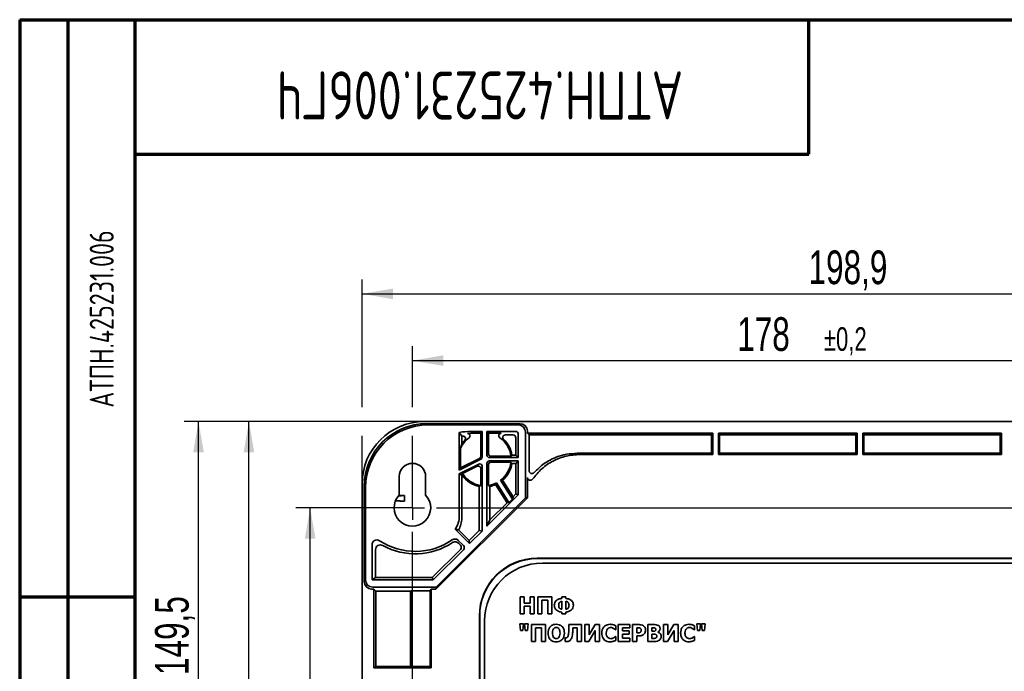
# Model space of a CAD drawing. Header units: millimetres. Extents: x 8 to 210, y -1 to 292.
# Tile 3 of 5: x 8 to 110, y 224 to 292. Entities that reach past the tile are written whole.
import ezdxf

# ---------------------------------------------------------------- set-up
doc = ezdxf.new("R2010")
doc.units = ezdxf.units.MM
doc.layers.add('ЦВЕТ_ОСНОВНОЙ_НАДПИСИ_И_РАМКИ', color=7, linetype='Continuous')
doc.layers.add('ЧЕРТЕЖ', color=234, linetype='Continuous', lineweight=25)
doc.styles.add('SLDTEXTSTYLE0', font='TXT', dxfattribs={"width": 0.7, "bigfont": 'bigfont'})
doc.styles.add('SLDTEXTSTYLE1', font='TXT', dxfattribs={"width": 0.7})
doc.dimstyles.new('SLDDIMSTYLE0', dxfattribs={"dimtxt": 3.5, "dimasz": 3.2, "dimexe": 0, "dimexo": 0.0625, "dimgap": 0.875, "dimtad": 2, "dimdec": 1, "dimlfac": 2, "dimrnd": 1e-09, "dimzin": 12, "dimdsep": 46, "dimtxsty": 'SLDTEXTSTYLE1', "dimsah": 1, "dimcen": 0.09, "dimadec": 0, "dimazin": 3, "dimtfac": 1, "dimtdec": 1, "dimtofl": 0, "dimtmove": 0, "dimatfit": 3, "dimfxl": 0, "dimfrac": 2, "dimtolj": 1, "dimtzin": 12, "dimarcsym": 0})
doc.dimstyles.new('SLDDIMSTYLE1', dxfattribs={"dimtxt": 3.5, "dimasz": 3.2, "dimexe": 0, "dimexo": 0.0625, "dimgap": 0.875, "dimtad": 2, "dimdec": 1, "dimlfac": 2, "dimrnd": 1e-09, "dimzin": 12, "dimdsep": 46, "dimtxsty": 'SLDTEXTSTYLE1', "dimsah": 1, "dimcen": 0.09, "dimadec": 0, "dimazin": 3, "dimtol": 1, "dimtp": 0.2, "dimtm": 0.2, "dimtfac": 1, "dimtdec": 1, "dimtofl": 0, "dimtmove": 0, "dimatfit": 3, "dimfxl": 0, "dimfrac": 2, "dimtolj": 1, "dimarcsym": 0})

# ---------------------------------------------------------------- blocks, each defined once
blk = doc.blocks.new('_D')
at = {"layer": 'ЧЕРТЕЖ'}
for p, q in [((50.07, 250.22), (30.32, 250.22)), ((31.82, 178.26), (31.82, 250.22)), ((59.56, 178.26), (30.32, 178.26))]:
    blk.add_line(p, q, dxfattribs=at)
for points in [[(31.82, 250.22), (31.27, 247.02), (32.37, 247.02)], [(31.82, 178.26), (32.37, 181.46), (31.27, 181.46)]]:
    blk.add_solid(points, dxfattribs=at)
at = {"layer": 'ЧЕРТЕЖ', "insert": (27.31, 214.57), "char_height": 3.5, "attachment_point": 1, "rotation": 90, "style": 'SLDTEXTSTYLE1'}
blk.add_mtext('143,9', dxfattribs=at)
blk = doc.blocks.new('_D_1')
at = {"layer": 'ЧЕРТЕЖ'}
for p, q in [((50.07, 250.22), (25.08, 250.22)), ((26.58, 175.49), (26.58, 250.22)), ((55.06, 175.49), (25.08, 175.49))]:
    blk.add_line(p, q, dxfattribs=at)
for points in [[(26.58, 250.22), (26.03, 247.02), (27.13, 247.02)], [(26.58, 175.49), (27.13, 178.69), (26.03, 178.69)]]:
    blk.add_solid(points, dxfattribs=at)
at = {"layer": 'ЧЕРТЕЖ', "insert": (22.06, 223.86), "char_height": 3.5, "attachment_point": 1, "rotation": 90, "style": 'SLDTEXTSTYLE1'}
blk.add_mtext('149,5', dxfattribs=at)
blk = doc.blocks.new('_D_2')
at = {"layer": 'ЧЕРТЕЖ'}
for p, q in [((43.58, 251.72), (43.58, 264.99)), ((143.04, 243.72), (143.04, 264.99)), ((43.58, 263.49), (143.04, 263.49)), ((43.58, 243.72), (43.58, 248.72))]:
    blk.add_line(p, q, dxfattribs=at)
for points in [[(43.58, 263.49), (46.78, 262.94), (46.78, 264.04)], [(143.04, 263.49), (139.84, 264.04), (139.84, 262.94)]]:
    blk.add_solid(points, dxfattribs=at)
at = {"layer": 'ЧЕРТЕЖ', "insert": (89.96, 268), "char_height": 3.5, "attachment_point": 1, "style": 'SLDTEXTSTYLE1'}
blk.add_mtext('198,9', dxfattribs=at)
blk = doc.blocks.new('_D_3')
at = {"layer": 'ЧЕРТЕЖ'}
for p, q in [((48.81, 251.72), (48.81, 258.05)), ((137.81, 241.24), (137.81, 258.05)), ((48.81, 256.55), (137.81, 256.55)), ((48.81, 241.24), (48.81, 248.72))]:
    blk.add_line(p, q, dxfattribs=at)
for points in [[(48.81, 256.55), (52.01, 256), (52.01, 257.1)], [(137.81, 256.55), (134.61, 257.1), (134.61, 256)]]:
    blk.add_solid(points, dxfattribs=at)
at = {"layer": 'ЧЕРТЕЖ', "attachment_point": 1, "style": 'SLDTEXTSTYLE1'}
for s, insert, char_height in [('178', (82.55, 261.06), 3.5), ('±0,2', (91.56, 260.02), 2.45)]:
    blk.add_mtext(s, dxfattribs=dict(at, insert=insert, char_height=char_height))
blk = doc.blocks.new('_D_4')
at = {"layer": 'ЧЕРТЕЖ'}
for p, q in [((48.81, 241.24), (36.68, 241.24)), ((38.18, 184.74), (38.18, 241.24)), ((48.81, 184.74), (36.68, 184.74))]:
    blk.add_line(p, q, dxfattribs=at)
for points in [[(38.18, 241.24), (37.63, 238.04), (38.73, 238.04)], [(38.18, 184.74), (38.73, 187.94), (37.63, 187.94)]]:
    blk.add_solid(points, dxfattribs=at)
at = {"layer": 'ЧЕРТЕЖ', "attachment_point": 1, "rotation": 90, "style": 'SLDTEXTSTYLE1'}
for s, insert, char_height in [('±0,2', (34.71, 218.16), 2.45), ('113', (33.66, 210.19), 3.5)]:
    blk.add_mtext(s, dxfattribs=dict(at, insert=insert, char_height=char_height))
blk = doc.blocks.new('SW_CENTERMARKSYMBOL_0')
at = {"layer": 'ЧЕРТЕЖ', "color": 0}
for p, q in [((0, 59), (0, 59.65)), ((89, 59), (89, 59.65)), ((0, 56.5), (0, 57.75)), ((89, 56.5), (89, 57.75)), ((-2.5, 56.5), (-3.15, 56.5)), ((0, 56.5), (-1.25, 56.5)), ((0, 56.5), (0, 55.25)), ((0, 56.5), (1.25, 56.5)), ((2.5, 56.5), (86.5, 56.5)), ((89, 56.5), (87.75, 56.5)), ((89, 56.5), (89, 55.25)), ((89, 56.5), (90.25, 56.5)), ((91.5, 56.5), (92.15, 56.5)), ((0, 2.5), (0, 54)), ((89, 2.5), (89, 54)), ((0, 0), (0, 1.25)), ((89, 0), (89, 1.25)), ((-2.5, 0), (-3.15, 0)), ((0, 0), (-1.25, 0)), ((0, 0), (0, -1.25)), ((0, 0), (1.25, 0)), ((2.5, 0), (86.5, 0)), ((89, 0), (87.75, 0)), ((89, 0), (89, -1.25)), ((89, 0), (90.25, 0)), ((91.5, 0), (92.15, 0)), ((0, -2.5), (0, -3.15)), ((89, -2.5), (89, -3.15))]:
    blk.add_line(p, q, dxfattribs=at)

msp = doc.modelspace()

# ---------------------------------------------------------------- linework, layer by layer
at = {"color": 7, "linetype": 'Continuous', "lineweight": 35}
for p, q in [((50.073, 250.221), (136.538, 250.221)), ((50.304, 249.992), (60, 249.992)), ((59.803, 249.861), (50.435, 249.861)), ((53.68, 245.175), (53.68, 249.081)), ((53.929, 247.897), (53.929, 248.683)), ((56.055, 249.188), (54.857, 249.188)), ((55.054, 248.992), (55.898, 248.992)), ((56.055, 249.188), (55.898, 248.992)), ((55.898, 246.584), (55.898, 248.992)), ((56.055, 249.188), (56.055, 246.517)), ((56.555, 249.188), (59.504, 249.188)), ((56.555, 249.188), (56.555, 246.716)), ((56.555, 249.188), (56.713, 248.992)), ((58.036, 248.992), (56.713, 248.992)), ((56.713, 246.847), (56.713, 248.992)), ((59.255, 248.815), (58.439, 248.815)), ((59.804, 248.888), (59.804, 246.466)), ((60.553, 249.111), (60.553, 242.283)), ((60.749, 248.992), (60.749, 249.242)), ((60.749, 248.992), (60.926, 248.815)), ((60.749, 248.992), (80.005, 248.992)), ((60.926, 245.109), (60.926, 248.815)), ((79.888, 248.815), (60.926, 248.815)), ((80.005, 248.992), (79.888, 248.815)), ((79.888, 246.909), (79.888, 248.815)), ((80.005, 248.992), (80.005, 246.791)), ((80.605, 248.992), (95.005, 248.992)), ((80.605, 248.992), (80.605, 246.791)), ((80.605, 248.992), (80.723, 248.815)), ((94.888, 248.815), (80.723, 248.815)), ((80.723, 246.909), (80.723, 248.815)), ((95.005, 248.992), (94.888, 248.815)), ((94.888, 246.909), (94.888, 248.815)), ((95.005, 248.992), (95.005, 246.791)), ((95.605, 248.992), (110.005, 248.992)), ((95.605, 248.992), (95.605, 246.791)), ((95.605, 248.992), (95.723, 248.815)), ((109.888, 248.815), (95.723, 248.815)), ((95.723, 246.909), (95.723, 248.815)), ((110.005, 248.992), (109.888, 248.815)), ((109.888, 246.909), (109.888, 248.815)), ((110.005, 248.992), (110.005, 246.791)), ((59.555, 246.715), (59.555, 248.515)), ((53.811, 247.45), (53.811, 245.386)), ((56.963, 246.597), (59.038, 246.597)), ((59.555, 246.715), (59.142, 246.715)), ((59.555, 246.715), (59.804, 246.466)), ((79.888, 246.909), (65.927, 246.909)), ((66.21, 246.791), (80.005, 246.791)), ((79.888, 246.909), (80.005, 246.791)), ((80.723, 246.909), (80.605, 246.791)), ((80.605, 246.791), (95.005, 246.791)), ((94.888, 246.909), (80.723, 246.909)), ((94.888, 246.909), (95.005, 246.791)), ((95.723, 246.909), (95.605, 246.791)), ((95.605, 246.791), (110.005, 246.791)), ((109.888, 246.909), (95.723, 246.909)), ((109.888, 246.909), (110.005, 246.791)), ((55.917, 246.293), (53.68, 245.175)), ((55.694, 245.79), (53.68, 244.783)), ((53.811, 245.386), (55.76, 246.361)), ((53.998, 244.795), (55.537, 245.565)), ((56.055, 245.566), (56.055, 238.829)), ((56.555, 245.866), (56.555, 239.329)), ((56.713, 243.572), (56.713, 245.735)), ((59.804, 246.466), (56.805, 246.466)), ((56.805, 246.116), (59.804, 246.116)), ((59.038, 245.985), (56.963, 245.985)), ((59.555, 245.867), (59.142, 245.867)), ((59.555, 245.867), (59.804, 246.116)), ((59.555, 242.681), (59.555, 245.867)), ((59.804, 246.116), (59.804, 242.578)), ((53.68, 245.175), (53.811, 245.386)), ((53.68, 240.416), (53.68, 244.783)), ((53.68, 244.783), (53.929, 244.629)), ((53.958, 244.644), (53.929, 244.629)), ((53.929, 240.167), (53.929, 244.629)), ((55.898, 243.572), (55.898, 245.341)), ((43.575, 243.723), (43.575, 184.761)), ((43.805, 243.493), (43.805, 233.546)), ((47.43, 242.553), (47.43, 244.492)), ((50.18, 244.492), (50.18, 242.553)), ((57.452, 243.662), (58.641, 241.767)), ((58.834, 241.793), (57.55, 243.839)), ((59.197, 242.155), (57.973, 244.105)), ((58.174, 244.116), (59.26, 242.386)), ((60.749, 242.294), (60.749, 244.406)), ((43.936, 233.742), (43.936, 243.362)), ((47.355, 242.469), (47.974, 242.516)), ((47.974, 242.516), (47.974, 241.95)), ((55.757, 238.882), (55.757, 243.476)), ((56.555, 239.329), (59.804, 242.578)), ((56.854, 239.979), (56.854, 243.476)), ((59.26, 242.386), (59.555, 242.681)), ((59.555, 242.681), (59.804, 242.578)), ((47.071, 242.018), (47.974, 241.95)), ((51.251, 232.796), (60.749, 242.294)), ((60.553, 242.283), (51.263, 232.992)), ((56.854, 239.979), (58.641, 241.767)), ((58.641, 241.767), (58.834, 241.793)), ((59.197, 242.155), (58.834, 241.793)), ((59.26, 242.386), (59.197, 242.155)), ((60.749, 242.294), (60.553, 242.283)), ((56.854, 239.979), (56.555, 239.329)), ((53.253, 239.018), (54.749, 237.522)), ((54.713, 237.839), (53.609, 238.943)), ((54.713, 237.839), (55.757, 238.882)), ((54.749, 237.522), (56.055, 238.829)), ((55.757, 238.882), (56.055, 238.829)), ((44.608, 237.407), (44.608, 233.743)), ((53.573, 237.85), (54.112, 237.31)), ((53.796, 237.345), (53.584, 237.557)), ((54.713, 237.839), (54.749, 237.522)), ((44.981, 233.992), (44.981, 236.891)), ((50.867, 233.992), (53.796, 236.921)), ((50.97, 233.743), (54.112, 236.886)), ((125.922, 235.996), (61.759, 235.996)), ((61.786, 235.97), (125.896, 235.97)), ((125.305, 235.492), (62.305, 235.492)), ((44.608, 233.743), (44.981, 233.992)), ((50.97, 233.743), (44.608, 233.743)), ((44.981, 233.992), (50.867, 233.992)), ((50.867, 233.992), (50.97, 233.743)), ((44.555, 232.796), (44.804, 232.796)), ((51.263, 232.992), (44.686, 232.992)), ((45.014, 232.586), (44.804, 232.796)), ((44.804, 232.796), (44.804, 224.617)), ((45.014, 232.586), (48.617, 232.586)), ((45.014, 224.757), (45.014, 232.586)), ((48.726, 232.619), (48.617, 232.586)), ((48.617, 224.757), (48.617, 232.586)), ((48.726, 232.619), (50.638, 232.619)), ((48.726, 232.619), (48.726, 224.735)), ((50.756, 232.796), (50.638, 232.619)), ((50.638, 232.619), (50.638, 224.735)), ((50.756, 232.796), (51.251, 232.796)), ((50.756, 232.796), (50.756, 224.617)), ((51.263, 232.992), (51.251, 232.796)), ((60.427, 231.975), (59.987, 231.975)), ((59.987, 231.975), (59.987, 230.225)), ((60.427, 231.334), (60.427, 231.975)), ((61.024, 231.334), (60.427, 231.334)), ((61.463, 231.975), (61.024, 231.975)), ((61.024, 231.975), (61.024, 231.334)), ((61.463, 230.225), (61.463, 231.975)), ((61.826, 231.975), (61.826, 230.225)), ((63.303, 231.975), (61.826, 231.975)), ((62.266, 231.642), (62.863, 231.642)), ((62.266, 230.225), (62.266, 231.642)), ((62.863, 231.642), (62.863, 230.225)), ((63.303, 230.225), (63.303, 231.975)), ((64.321, 231.992), (64.321, 231.816)), ((64.758, 231.992), (64.321, 231.992)), ((64.321, 231.524), (64.321, 230.69)), ((64.758, 231.816), (64.758, 231.992)), ((64.758, 230.69), (64.758, 231.524)), ((59.987, 230.225), (60.427, 230.225)), ((60.427, 231.001), (61.024, 231.001)), ((60.427, 230.225), (60.427, 231.001)), ((61.024, 231.001), (61.024, 230.225)), ((61.024, 230.225), (61.463, 230.225)), ((61.826, 230.225), (62.266, 230.225)), ((62.863, 230.225), (63.303, 230.225)), ((64.321, 230.399), (64.321, 230.211)), ((64.321, 230.211), (64.758, 230.211)), ((64.758, 230.211), (64.758, 230.399)), ((55.768, 230.004), (55.768, 205.883)), ((55.794, 205.909), (55.794, 229.978)), ((56.305, 229.492), (56.305, 206.492)), ((59.954, 229.172), (60.025, 228.48)), ((60.337, 229.172), (59.954, 229.172)), ((60.266, 228.48), (60.337, 229.172)), ((60.449, 229.172), (60.52, 228.48)), ((60.832, 229.172), (60.449, 229.172)), ((60.761, 228.48), (60.832, 229.172)), ((78.351, 229.172), (78.422, 228.48)), ((78.734, 229.172), (78.351, 229.172)), ((78.663, 228.48), (78.734, 229.172)), ((78.846, 229.172), (78.916, 228.48)), ((79.228, 229.172), (78.846, 229.172)), ((79.158, 228.48), (79.228, 229.172)), ((60.025, 228.48), (60.266, 228.48)), ((60.52, 228.48), (60.761, 228.48)), ((61.164, 229.094), (61.164, 227.344)), ((62.64, 229.094), (61.164, 229.094)), ((61.604, 228.76), (62.201, 228.76)), ((61.604, 227.344), (61.604, 228.76)), ((62.201, 228.76), (62.201, 227.344)), ((62.64, 227.344), (62.64, 229.094)), ((66.363, 229.094), (65.072, 229.094)), ((65.481, 228.76), (65.923, 228.76)), ((65.923, 228.76), (65.923, 227.344)), ((66.363, 227.344), (66.363, 229.094)), ((66.725, 229.094), (66.725, 227.344)), ((67.157, 229.094), (66.725, 229.094)), ((67.132, 227.344), (67.802, 228.497)), ((67.157, 228.051), (67.157, 229.094)), ((67.778, 229.094), (67.157, 228.051)), ((68.235, 229.094), (67.778, 229.094)), ((67.802, 228.497), (67.802, 227.344)), ((68.235, 227.344), (68.235, 229.094)), ((69.894, 228.565), (69.938, 228.565)), ((69.938, 228.565), (69.938, 228.982)), ((70.198, 229.094), (70.198, 227.344)), ((71.38, 229.094), (70.198, 229.094)), ((70.634, 228.76), (71.38, 228.76)), ((70.634, 228.453), (70.634, 228.76)), ((71.322, 228.453), (70.634, 228.453)), ((71.322, 228.119), (71.322, 228.453)), ((71.38, 228.76), (71.38, 229.094)), ((71.678, 229.094), (71.678, 227.344)), ((72.358, 229.094), (71.678, 229.094)), ((72.118, 228.767), (72.18, 228.767)), ((72.118, 228.243), (72.118, 228.767)), ((72.149, 228.243), (72.118, 228.243)), ((72.362, 228.253), (72.149, 228.243)), ((73.259, 229.094), (73.259, 227.344)), ((73.876, 229.094), (73.259, 229.094)), ((73.696, 228.775), (73.726, 228.775)), ((73.696, 228.403), (73.696, 228.775)), ((73.752, 228.403), (73.696, 228.403)), ((74.3, 228.304), (74.3, 228.312)), ((74.91, 229.094), (74.91, 227.344)), ((75.343, 229.094), (74.91, 229.094)), ((75.317, 227.344), (75.988, 228.497)), ((75.343, 228.051), (75.343, 229.094)), ((75.964, 229.094), (75.343, 228.051)), ((76.421, 229.094), (75.964, 229.094)), ((75.988, 228.497), (75.988, 227.344)), ((76.421, 227.344), (76.421, 229.094)), ((78.08, 228.565), (78.124, 228.565)), ((78.124, 228.565), (78.124, 228.982)), ((78.422, 228.48), (78.663, 228.48)), ((78.916, 228.48), (79.158, 228.48)), ((61.164, 227.344), (61.604, 227.344)), ((62.201, 227.344), (62.64, 227.344)), ((64.678, 227.729), (64.678, 227.344)), ((64.695, 227.729), (64.678, 227.729)), ((65.923, 227.344), (66.363, 227.344)), ((66.725, 227.344), (67.132, 227.344)), ((67.802, 227.344), (68.235, 227.344)), ((69.938, 227.871), (69.898, 227.871)), ((69.938, 227.46), (69.938, 227.871)), ((70.198, 227.344), (71.38, 227.344)), ((70.634, 228.119), (71.322, 228.119)), ((70.634, 227.677), (70.634, 228.119)), ((71.38, 227.677), (70.634, 227.677)), ((71.38, 227.344), (71.38, 227.677)), ((71.678, 227.344), (72.118, 227.344)), ((72.118, 227.917), (72.348, 227.917)), ((72.118, 227.344), (72.118, 227.917)), ((73.259, 227.344), (73.959, 227.344)), ((73.696, 228.104), (73.777, 228.104)), ((73.696, 227.663), (73.696, 228.104)), ((73.72, 227.663), (73.696, 227.663)), ((74.91, 227.344), (75.317, 227.344)), ((75.988, 227.344), (76.421, 227.344)), ((78.124, 227.871), (78.084, 227.871)), ((78.124, 227.46), (78.124, 227.871)), ((44.804, 224.617), (45.014, 224.757)), ((44.804, 224.617), (50.756, 224.617)), ((48.617, 224.757), (45.014, 224.757)), ((48.617, 224.757), (48.726, 224.735)), ((50.638, 224.735), (48.726, 224.735)), ((50.638, 224.735), (50.756, 224.617))]:
    msp.add_line(p, q, dxfattribs=at)
at = {"color": 7, "linetype": 'Continuous', "lineweight": 35, "flags": 128}
msp.add_lwpolyline([(53.929, 248.683), (53.79, 248.906), (53.68, 249.081)], dxfattribs=at)
at = {"color": 7, "linetype": 'Continuous', "lineweight": 35}
for centre, radius, start, end in [((54.857, 242.687), 6.501, 89.99968, 100.42801), ((55.054, 242.49), 6.502, 89.99994, 94.657), ((54.546, 248.721), 0.25, 305.77949, 94.74115), ((58.036, 248.742), 0.25, 89.94232, 234.85641), ((56.305, 246.291), 2.75, 125.91394, 155.08595), ((56.305, 246.291), 2.868, 136.07016, 145.95477), ((56.305, 246.291), 2.75, 6.39014, 54.76437), ((56.305, 246.291), 2.868, 8.49999, 46.82165), ((55.648, 246.584), 0.25, 296.56274, 359.99993), ((48.805, 244.492), 1.375, 360, 180), ((55.805, 246.517), 0.25, 296.56274, 359.99993), ((56.305, 246.291), 2.75, 307.33001, 353.60986), ((56.305, 246.291), 2.868, 310.67196, 351.50001), ((56.305, 246.291), 2.868, 215.06505, 258.97377), ((56.305, 246.291), 2.75, 212.95519, 261.4868), ((56.305, 246.291), 2.75, 278.5132, 296.89819), ((56.305, 246.291), 2.868, 281.02623, 293.55624), ((48.805, 241.242), 1.9, 136.3595, 43.6405), ((45.108, 237.407), 0.5, 56.58997, 180.0126), ((49.097, 243.462), 6.751, 236.62282, 304.64121), ((49.097, 243.462), 7, 241.17417, 303.44086), ((62.305, 229.492), 6, 90, 180)]:
    msp.add_arc(centre, radius, start, end, dxfattribs=at)
for centre, major_axis, ratio, start_param, end_param in [((50.077, 243.719), (-4.599, 4.599), 0.999315, 5.4981298, 7.0682409), ((50.306, 243.491), (4.598, -4.598), 0.9996955, 2.3563468, 3.9268385), ((50.437, 243.36), (-4.598, 4.598), 0.9996955, 5.4979394, 7.0684312), ((59.803, 249.111), (-0.624, -0.416), 0.9995052, 2.553877, 4.1242165), ((59.999, 249.242), (-0.624, -0.416), 0.9995052, 2.553877, 4.1242165), ((55.235, 242.313), (4.572, -4.627), 0.9993115, 2.5508013, 2.5640204), ((59.255, 248.515), (0.166, 0.25), 0.9995052, 5.3005614, 6.8709009), ((59.504, 248.888), (-0.166, -0.25), 0.9995052, 2.1589688, 3.7293083), ((56.805, 246.717), (-0.192, -0.16), 0.9996285, 5.5886517, 7.1590826), ((56.963, 246.847), (-0.192, -0.16), 0.9996285, 5.5886517, 7.1590826), ((55.648, 245.341), (0.143, 0.205), 0.9993316, 5.3224168, 7.3562664), ((55.805, 245.566), (-0.143, -0.205), 0.9993316, 2.1808242, 4.2146737), ((56.805, 245.866), (-0.192, 0.16), 0.9996285, 5.407288, 6.9777189), ((56.963, 245.735), (-0.192, 0.16), 0.9996285, 5.407288, 6.9777189), ((49.732, 246.291), (7.888, 0), 0.552827, 5.5815103, 5.6097547), ((62.879, 246.291), (7.888, 0), 0.552827, 3.8150232, 3.8432676), ((53.681, 244.644), (3.938, 2.471), 0.7454317, 5.3247351, 5.3719982), ((58.93, 247.939), (3.938, 2.471), 0.7454317, 4.0527797, 4.1000429), ((51.814, 242.487), (6.75, 0), 0.0052371, 2.1759103, 2.2847698), ((51.814, 241.979), (6.75, 0), 0.0052371, 3.9276707, 4.107275), ((51.18, 240.416), (-1.768, 1.768), 0.9996955, 3.3334897, 3.9268385), ((51.429, 240.168), (-1.768, 1.768), 0.9996955, 3.4153114, 3.9268385), ((50.584, 241.012), (5.187, -1.964), 0.2032079, 5.3278794, 5.4097012), ((53.583, 237.133), (-0.298, 0.033), 0.9997503, 2.4669914, 4.037544), ((53.9, 237.098), (-0.298, 0.033), 0.9997503, 2.4669914, 4.037544), ((61.776, 229.988), (4.254, -4.254), 0.9972647, 2.357564, 3.9256213), ((61.802, 229.961), (-4.254, 4.254), 0.9972647, 5.4991567, 7.0672139), ((44.555, 233.546), (-0.416, -0.624), 0.9995052, 5.3005614, 6.8709009), ((44.686, 233.742), (0.416, 0.624), 0.9995052, 2.1589688, 3.7293083)]:
    msp.add_ellipse(centre, major_axis=major_axis, ratio=ratio, start_param=start_param, end_param=end_param, dxfattribs=at)
at = {"color": 7, "linetype": 'Continuous', "lineweight": 35, "extrusion": (1.23452e-05, 6.67409e-06, 1)}
msp.add_ellipse((54.06, 248.454), major_axis=(-0.209, -0.138, 0), ratio=0.9968435, start_param=1.792707, end_param=4.3167067, dxfattribs=at)
at = {"color": 7, "linetype": 'Continuous', "lineweight": 35, "extrusion": (-6.23027e-07, 1.05441e-06, 1)}
msp.add_ellipse((45.481, 236.891), major_axis=(-0.303, 0.398, 0), ratio=0.9990663, start_param=5.1292636, end_param=7.2023672, dxfattribs=at)
at = {"color": 7, "linetype": 'Continuous', "lineweight": 35}
for points, knots in [([(58.439, 248.815), (58.414, 248.813), (58.364, 248.808), (58.296, 248.774), (58.241, 248.724), (58.203, 248.658), (58.186, 248.585), (58.191, 248.51), (58.218, 248.438), (58.251, 248.401), (58.268, 248.383)], [0, 0, 0, 0, 0.1251698, 0.2502068, 0.3751511, 0.4999955, 0.6248407, 0.7497877, 0.8748277, 1, 1, 1, 1]), ([(53.929, 247.897), (53.917, 247.856), (53.893, 247.777), (53.862, 247.66), (53.835, 247.552), (53.819, 247.483), (53.811, 247.45)], [0, 0, 0, 0, 0.3124685, 0.5996785, 0.8076301, 1, 1, 1, 1]), ([(59.142, 246.715), (59.123, 246.693), (59.089, 246.654), (59.054, 246.615), (59.038, 246.597)], [0, 0, 0, 0, 0.56, 1, 1, 1, 1]), ([(66.21, 246.791), (65.728, 246.757), (64.765, 246.689), (63.409, 246.156), (62.2, 245.351), (61.597, 244.606), (61.295, 244.234)], [0, 0, 0, 0, 0.2508483, 0.5017235, 0.7512088, 1, 1, 1, 1]), ([(61.449, 244.908), (61.787, 245.238), (62.464, 245.898), (63.646, 246.502), (64.815, 246.849), (65.556, 246.889), (65.927, 246.909)], [0, 0, 0, 0, 0.2796858, 0.5595785, 0.7797912, 1, 1, 1, 1]), ([(59.142, 245.867), (59.123, 245.889), (59.089, 245.929), (59.054, 245.968), (59.038, 245.985)], [0, 0, 0, 0, 0.56, 1, 1, 1, 1]), ([(53.998, 244.795), (53.99, 244.767), (53.977, 244.716), (53.964, 244.666), (53.958, 244.644)], [0, 0, 0, 0, 0.56, 1, 1, 1, 1]), ([(60.926, 245.109), (60.929, 245.079), (60.934, 245.018), (60.975, 244.936), (61.037, 244.869), (61.117, 244.824), (61.206, 244.804), (61.297, 244.812), (61.383, 244.846), (61.427, 244.888), (61.449, 244.908)], [0, 0, 0, 0, 0.125191, 0.2502516, 0.3751959, 0.5000274, 0.624854, 0.7497824, 0.8748242, 1, 1, 1, 1]), ([(61.295, 244.234), (61.274, 244.21), (61.233, 244.161), (61.147, 244.117), (61.052, 244.1), (60.957, 244.115), (60.871, 244.158), (60.804, 244.225), (60.758, 244.311), (60.752, 244.375), (60.749, 244.406)], [0, 0, 0, 0, 0.12516151, 0.25021809, 0.37514823, 0.49999118, 0.62483559, 0.74977022, 0.87483215, 1, 1, 1, 1]), ([(52.935, 237.907), (52.993, 237.938), (53.108, 238), (53.294, 238), (53.455, 237.948), (53.533, 237.882), (53.573, 237.85)], [0, 0, 0, 0, 0.2797942, 0.5594583, 0.7797041, 1, 1, 1, 1]), ([(53.584, 237.557), (53.534, 237.597), (53.433, 237.678), (53.253, 237.712), (53.088, 237.693), (52.999, 237.645), (52.955, 237.621)], [0, 0, 0, 0, 0.27980048, 0.55947624, 0.77971546, 1, 1, 1, 1]), ([(64.321, 231.816), (64.201, 231.798), (63.979, 231.764), (63.715, 231.598), (63.569, 231.364), (63.557, 231.199), (63.551, 231.113)], [0, 0, 0, 0, 0.3107556, 0.5779476, 0.7780552, 1, 1, 1, 1]), ([(64.002, 231.12), (64.006, 231.176), (64.013, 231.283), (64.09, 231.412), (64.198, 231.493), (64.279, 231.513), (64.321, 231.524)], [0, 0, 0, 0, 0.2975473, 0.5630812, 0.7708556, 1, 1, 1, 1]), ([(65.528, 231.113), (65.523, 231.187), (65.514, 231.329), (65.418, 231.522), (65.254, 231.672), (65.029, 231.782), (64.851, 231.804), (64.758, 231.816)], [0, 0, 0, 0, 0.1915071, 0.3648743, 0.5402365, 0.7575432, 1, 1, 1, 1]), ([(64.758, 231.524), (64.809, 231.51), (64.908, 231.482), (65.013, 231.377), (65.069, 231.251), (65.074, 231.165), (65.077, 231.12)], [0, 0, 0, 0, 0.2786317, 0.5432114, 0.7592999, 1, 1, 1, 1]), ([(63.551, 231.113), (63.554, 231.05), (63.561, 230.931), (63.625, 230.767), (63.73, 230.632), (63.881, 230.52), (64.081, 230.432), (64.239, 230.411), (64.321, 230.399)], [0, 0, 0, 0, 0.1600451, 0.3062499, 0.4443163, 0.5936964, 0.787327, 1, 1, 1, 1]), ([(64.321, 230.69), (64.283, 230.7), (64.212, 230.719), (64.12, 230.778), (64.052, 230.865), (64.008, 230.982), (64.004, 231.072), (64.002, 231.12)], [0, 0, 0, 0, 0.1994743, 0.3754472, 0.543197, 0.7545997, 1, 1, 1, 1]), ([(65.077, 231.12), (65.074, 231.059), (65.068, 230.949), (64.999, 230.81), (64.887, 230.726), (64.803, 230.703), (64.758, 230.69)], [0, 0, 0, 0, 0.3069549, 0.55908262, 0.76083571, 1, 1, 1, 1]), ([(64.758, 230.399), (64.875, 230.418), (65.097, 230.454), (65.357, 230.625), (65.508, 230.86), (65.521, 231.026), (65.528, 231.113)], [0, 0, 0, 0, 0.3034416, 0.5757526, 0.7795244, 1, 1, 1, 1]), ([(63.748, 229.13), (63.656, 229.125), (63.482, 229.114), (63.244, 229.006), (63.053, 228.819), (62.921, 228.546), (62.908, 228.332), (62.901, 228.219)], [0, 0, 0, 0, 0.1951427, 0.3708797, 0.5452516, 0.7581342, 1, 1, 1, 1]), ([(62.901, 228.219), (62.906, 228.121), (62.916, 227.937), (63.014, 227.685), (63.182, 227.476), (63.437, 227.329), (63.641, 227.314), (63.748, 227.307)], [0, 0, 0, 0, 0.2073852, 0.3917248, 0.5678567, 0.7727281, 1, 1, 1, 1]), ([(63.355, 228.219), (63.359, 228.32), (63.365, 228.481), (63.446, 228.618), (63.476, 228.668)], [0, 0, 0, 0, 0.6322171, 1, 1, 1, 1]), ([(63.474, 227.772), (63.437, 227.839), (63.36, 227.977), (63.357, 228.136), (63.355, 228.219)], [0, 0, 0, 0, 0.4815854, 1, 1, 1, 1]), ([(63.476, 228.668), (63.498, 228.692), (63.538, 228.737), (63.632, 228.79), (63.705, 228.796), (63.749, 228.8)], [0, 0, 0, 0, 0.3114929, 0.5778824, 1, 1, 1, 1]), ([(64.596, 228.219), (64.591, 228.317), (64.581, 228.502), (64.483, 228.755), (64.313, 228.962), (64.058, 229.109), (63.855, 229.123), (63.748, 229.13)], [0, 0, 0, 0, 0.2087729, 0.3933845, 0.5690948, 0.7735339, 1, 1, 1, 1]), ([(63.748, 227.307), (63.839, 227.312), (64.013, 227.323), (64.251, 227.431), (64.444, 227.616), (64.577, 227.889), (64.589, 228.104), (64.596, 228.219)], [0, 0, 0, 0, 0.1944191, 0.3697701, 0.5437074, 0.7566221, 1, 1, 1, 1]), ([(63.749, 228.8), (63.807, 228.793), (63.915, 228.781), (63.989, 228.702), (64.023, 228.665)], [0, 0, 0, 0, 0.5377441, 1, 1, 1, 1]), ([(64.023, 228.665), (64.043, 228.636), (64.085, 228.572), (64.133, 228.421), (64.139, 228.299), (64.142, 228.219)], [0, 0, 0, 0, 0.224979, 0.485922, 1, 1, 1, 1]), ([(64.142, 228.219), (64.139, 228.119), (64.135, 227.96), (64.054, 227.825), (64.024, 227.775)], [0, 0, 0, 0, 0.6278348, 1, 1, 1, 1]), ([(65.055, 228.499), (65.049, 228.397), (65.037, 228.221), (65.01, 228.005), (64.966, 227.857), (64.914, 227.796), (64.891, 227.768)], [0, 0, 0, 0, 0.4039437, 0.6894588, 0.858241, 1, 1, 1, 1]), ([(65.072, 229.094), (65.07, 229.023), (65.066, 228.902), (65.064, 228.704), (65.059, 228.577), (65.055, 228.499)], [0, 0, 0, 0, 0.3589299, 0.6102939, 1, 1, 1, 1]), ([(65.355, 227.734), (65.382, 227.837), (65.44, 228.056), (65.456, 228.281), (65.464, 228.4)], [0, 0, 0, 0, 0.4740331, 1, 1, 1, 1]), ([(65.464, 228.4), (65.467, 228.464), (65.473, 228.584), (65.478, 228.704), (65.481, 228.76)], [0, 0, 0, 0, 0.53013256, 1, 1, 1, 1]), ([(69.347, 229.128), (69.255, 229.122), (69.08, 229.111), (68.84, 229.001), (68.646, 228.815), (68.509, 228.543), (68.496, 228.33), (68.489, 228.217)], [0, 0, 0, 0, 0.1945904, 0.3714739, 0.5481096, 0.7612133, 1, 1, 1, 1]), ([(68.489, 228.217), (68.494, 228.118), (68.503, 227.932), (68.603, 227.677), (68.778, 227.473), (69.035, 227.331), (69.238, 227.317), (69.345, 227.31)], [0, 0, 0, 0, 0.2106079, 0.3950466, 0.5696642, 0.7738192, 1, 1, 1, 1]), ([(68.943, 228.216), (68.949, 228.319), (68.959, 228.484), (69.055, 228.616), (69.092, 228.665)], [0, 0, 0, 0, 0.6225304, 1, 1, 1, 1]), ([(69.1, 227.762), (69.075, 227.791), (69.022, 227.852), (68.954, 228.005), (68.947, 228.132), (68.943, 228.216)], [0, 0, 0, 0, 0.2323149, 0.4935776, 1, 1, 1, 1]), ([(69.092, 228.665), (69.118, 228.69), (69.168, 228.737), (69.279, 228.79), (69.364, 228.796), (69.416, 228.8)], [0, 0, 0, 0, 0.3002934, 0.5675825, 1, 1, 1, 1]), ([(69.694, 229.084), (69.634, 229.097), (69.52, 229.123), (69.403, 229.126), (69.347, 229.128)], [0, 0, 0, 0, 0.52395667, 1, 1, 1, 1]), ([(69.416, 228.8), (69.475, 228.793), (69.577, 228.782), (69.666, 228.731), (69.704, 228.709)], [0, 0, 0, 0, 0.5722389, 1, 1, 1, 1]), ([(69.938, 228.982), (69.895, 229.003), (69.816, 229.041), (69.732, 229.07), (69.694, 229.084)], [0, 0, 0, 0, 0.5444994, 1, 1, 1, 1]), ([(69.704, 228.709), (69.745, 228.682), (69.811, 228.637), (69.871, 228.585), (69.894, 228.565)], [0, 0, 0, 0, 0.61941177, 1, 1, 1, 1]), ([(72.18, 228.767), (72.237, 228.77), (72.331, 228.773), (72.419, 228.744), (72.454, 228.732)], [0, 0, 0, 0, 0.6057674, 1, 1, 1, 1]), ([(72.817, 228.979), (72.743, 229.016), (72.598, 229.089), (72.437, 229.092), (72.358, 229.094)], [0, 0, 0, 0, 0.5109627, 1, 1, 1, 1]), ([(72.496, 228.314), (72.487, 228.306), (72.466, 228.288), (72.42, 228.267), (72.384, 228.258), (72.362, 228.253)], [0, 0, 0, 0, 0.2473981, 0.5467409, 1, 1, 1, 1]), ([(72.454, 228.732), (72.471, 228.722), (72.509, 228.701), (72.546, 228.65), (72.57, 228.592), (72.572, 228.551), (72.573, 228.531)], [0, 0, 0, 0, 0.2418824, 0.5162281, 0.7478771, 1, 1, 1, 1]), ([(72.573, 228.531), (72.572, 228.504), (72.571, 228.457), (72.558, 228.396), (72.531, 228.349), (72.508, 228.326), (72.496, 228.314)], [0, 0, 0, 0, 0.3324727, 0.5895389, 0.7839256, 1, 1, 1, 1]), ([(73.024, 228.542), (73.021, 228.594), (73.016, 228.693), (72.956, 228.855), (72.869, 228.933), (72.817, 228.979)], [0, 0, 0, 0, 0.3137691, 0.5914918, 1, 1, 1, 1]), ([(72.874, 228.125), (72.899, 228.155), (72.951, 228.218), (73.009, 228.361), (73.018, 228.472), (73.024, 228.542)], [0, 0, 0, 0, 0.25989215, 0.5403972, 1, 1, 1, 1]), ([(73.726, 228.775), (73.79, 228.779), (73.885, 228.785), (73.976, 228.76), (74.005, 228.752)], [0, 0, 0, 0, 0.6790053, 1, 1, 1, 1]), ([(74.003, 228.43), (73.968, 228.42), (73.886, 228.396), (73.8, 228.4), (73.752, 228.403)], [0, 0, 0, 0, 0.4269102, 1, 1, 1, 1]), ([(74.354, 229.017), (74.285, 229.043), (74.131, 229.1), (73.966, 229.096), (73.876, 229.094)], [0, 0, 0, 0, 0.45239108, 1, 1, 1, 1]), ([(74.095, 228.6), (74.094, 228.58), (74.092, 228.541), (74.074, 228.491), (74.043, 228.453), (74.016, 228.438), (74.003, 228.43)], [0, 0, 0, 0, 0.295945, 0.5610739, 0.7685228, 1, 1, 1, 1]), ([(74.005, 228.752), (74.021, 228.743), (74.052, 228.725), (74.085, 228.67), (74.091, 228.626), (74.095, 228.6)], [0, 0, 0, 0, 0.2858712, 0.5758935, 1, 1, 1, 1]), ([(74.3, 228.312), (74.34, 228.333), (74.418, 228.373), (74.492, 228.473), (74.535, 228.58), (74.539, 228.651), (74.541, 228.687)], [0, 0, 0, 0, 0.27803226, 0.55314516, 0.77177256, 1, 1, 1, 1]), ([(74.658, 227.88), (74.653, 227.941), (74.645, 228.055), (74.55, 228.187), (74.431, 228.268), (74.345, 228.292), (74.3, 228.304)], [0, 0, 0, 0, 0.2973332, 0.5616116, 0.7719937, 1, 1, 1, 1]), ([(74.541, 228.687), (74.539, 228.726), (74.534, 228.801), (74.492, 228.898), (74.43, 228.971), (74.38, 229.002), (74.354, 229.017)], [0, 0, 0, 0, 0.2919563, 0.5638718, 0.7756726, 1, 1, 1, 1]), ([(77.532, 229.128), (77.441, 229.122), (77.265, 229.111), (77.026, 229.001), (76.831, 228.815), (76.695, 228.543), (76.681, 228.33), (76.674, 228.217)], [0, 0, 0, 0, 0.1945904, 0.3714739, 0.5481096, 0.7612133, 1, 1, 1, 1]), ([(76.674, 228.217), (76.678, 228.138), (76.684, 227.988), (76.744, 227.779), (76.846, 227.603), (77.005, 227.447), (77.239, 227.328), (77.43, 227.316), (77.531, 227.31)], [0, 0, 0, 0, 0.1681428, 0.318202, 0.4577026, 0.5959051, 0.7874952, 1, 1, 1, 1]), ([(77.128, 228.216), (77.134, 228.319), (77.145, 228.484), (77.241, 228.616), (77.277, 228.665)], [0, 0, 0, 0, 0.6225304, 1, 1, 1, 1]), ([(77.286, 227.762), (77.261, 227.791), (77.207, 227.852), (77.14, 228.005), (77.133, 228.132), (77.128, 228.216)], [0, 0, 0, 0, 0.2323149, 0.4935776, 1, 1, 1, 1]), ([(77.277, 228.665), (77.311, 228.697), (77.372, 228.752), (77.488, 228.794), (77.562, 228.798), (77.602, 228.8)], [0, 0, 0, 0, 0.38013493, 0.67341124, 1, 1, 1, 1]), ([(77.88, 229.084), (77.82, 229.097), (77.705, 229.123), (77.588, 229.126), (77.532, 229.128)], [0, 0, 0, 0, 0.5239567, 1, 1, 1, 1]), ([(77.602, 228.8), (77.66, 228.793), (77.763, 228.782), (77.852, 228.731), (77.89, 228.709)], [0, 0, 0, 0, 0.5722389, 1, 1, 1, 1]), ([(78.124, 228.982), (78.08, 229.003), (78.001, 229.041), (77.918, 229.07), (77.88, 229.084)], [0, 0, 0, 0, 0.5444994, 1, 1, 1, 1]), ([(77.89, 228.709), (77.931, 228.682), (77.997, 228.637), (78.057, 228.585), (78.08, 228.565)], [0, 0, 0, 0, 0.6194118, 1, 1, 1, 1]), ([(63.749, 227.637), (63.691, 227.644), (63.583, 227.656), (63.508, 227.735), (63.474, 227.772)], [0, 0, 0, 0, 0.5382768, 1, 1, 1, 1]), ([(64.024, 227.775), (64.004, 227.751), (63.964, 227.704), (63.87, 227.651), (63.795, 227.642), (63.749, 227.637)], [0, 0, 0, 0, 0.2948521, 0.5744803, 1, 1, 1, 1]), ([(64.678, 227.344), (64.711, 227.341), (64.779, 227.335), (64.847, 227.333), (64.882, 227.332)], [0, 0, 0, 0, 0.48355472, 1, 1, 1, 1]), ([(64.746, 227.727), (64.736, 227.727), (64.719, 227.728), (64.702, 227.729), (64.695, 227.729)], [0, 0, 0, 0, 0.6089009, 1, 1, 1, 1]), ([(64.891, 227.768), (64.884, 227.762), (64.87, 227.751), (64.822, 227.732), (64.779, 227.729), (64.746, 227.727)], [0, 0, 0, 0, 0.1661676, 0.3587084, 1, 1, 1, 1]), ([(64.882, 227.332), (64.947, 227.34), (65.062, 227.353), (65.152, 227.423), (65.19, 227.453)], [0, 0, 0, 0, 0.5703375, 1, 1, 1, 1]), ([(65.19, 227.453), (65.223, 227.491), (65.294, 227.575), (65.333, 227.678), (65.355, 227.734)], [0, 0, 0, 0, 0.45746021, 1, 1, 1, 1]), ([(69.419, 227.637), (69.354, 227.643), (69.235, 227.654), (69.142, 227.728), (69.1, 227.762)], [0, 0, 0, 0, 0.54590191, 1, 1, 1, 1]), ([(69.345, 227.31), (69.417, 227.311), (69.536, 227.314), (69.65, 227.347), (69.696, 227.361)], [0, 0, 0, 0, 0.6032908, 1, 1, 1, 1]), ([(69.717, 227.731), (69.668, 227.703), (69.575, 227.651), (69.469, 227.642), (69.419, 227.637)], [0, 0, 0, 0, 0.5309188, 1, 1, 1, 1]), ([(69.696, 227.361), (69.745, 227.378), (69.827, 227.407), (69.906, 227.445), (69.938, 227.46)], [0, 0, 0, 0, 0.5953515, 1, 1, 1, 1]), ([(69.898, 227.871), (69.87, 227.845), (69.813, 227.793), (69.749, 227.751), (69.717, 227.731)], [0, 0, 0, 0, 0.5076345, 1, 1, 1, 1]), ([(72.348, 227.917), (72.411, 227.919), (72.517, 227.924), (72.617, 227.96), (72.658, 227.975)], [0, 0, 0, 0, 0.5937974, 1, 1, 1, 1]), ([(72.658, 227.975), (72.703, 227.997), (72.783, 228.037), (72.846, 228.098), (72.874, 228.125)], [0, 0, 0, 0, 0.5688272, 1, 1, 1, 1]), ([(74.089, 227.697), (74.039, 227.684), (73.918, 227.652), (73.794, 227.659), (73.72, 227.663)], [0, 0, 0, 0, 0.4135725, 1, 1, 1, 1]), ([(73.777, 228.104), (73.845, 228.107), (73.945, 228.111), (74.042, 228.092), (74.073, 228.085)], [0, 0, 0, 0, 0.6812476, 1, 1, 1, 1]), ([(73.959, 227.344), (74.072, 227.346), (74.259, 227.349), (74.415, 227.448), (74.476, 227.487)], [0, 0, 0, 0, 0.6065601, 1, 1, 1, 1]), ([(74.073, 228.085), (74.095, 228.076), (74.137, 228.057), (74.181, 228.008), (74.201, 227.949), (74.203, 227.909), (74.204, 227.887)], [0, 0, 0, 0, 0.2791168, 0.5291097, 0.7431984, 1, 1, 1, 1]), ([(74.204, 227.887), (74.202, 227.864), (74.199, 227.82), (74.174, 227.764), (74.136, 227.722), (74.105, 227.705), (74.089, 227.697)], [0, 0, 0, 0, 0.2871289, 0.5573334, 0.770128, 1, 1, 1, 1]), ([(74.476, 227.487), (74.505, 227.513), (74.563, 227.567), (74.641, 227.699), (74.651, 227.809), (74.658, 227.88)], [0, 0, 0, 0, 0.2619842, 0.5330198, 1, 1, 1, 1]), ([(77.605, 227.637), (77.54, 227.643), (77.421, 227.654), (77.328, 227.728), (77.286, 227.762)], [0, 0, 0, 0, 0.5459019, 1, 1, 1, 1]), ([(77.531, 227.31), (77.603, 227.311), (77.722, 227.314), (77.836, 227.347), (77.881, 227.361)], [0, 0, 0, 0, 0.60329079, 1, 1, 1, 1]), ([(77.902, 227.731), (77.853, 227.703), (77.76, 227.651), (77.654, 227.642), (77.605, 227.637)], [0, 0, 0, 0, 0.5309188, 1, 1, 1, 1]), ([(77.881, 227.361), (77.93, 227.378), (78.013, 227.407), (78.092, 227.445), (78.124, 227.46)], [0, 0, 0, 0, 0.5953515, 1, 1, 1, 1]), ([(78.084, 227.871), (78.055, 227.845), (77.999, 227.793), (77.934, 227.751), (77.902, 227.731)], [0, 0, 0, 0, 0.5076345, 1, 1, 1, 1])]:
    msp.add_open_spline(points, degree=3, knots=knots, dxfattribs=at)
at = {"layer": 'ЦВЕТ_ОСНОВНОЙ_НАДПИСИ_И_РАМКИ', "lineweight": 70}
for p, q in [((8, 292), (20, 292)), ((8, 292), (8, 172)), ((13, 292), (13, 172)), ((20, 5), (20, 292)), ((20, 292), (205, 292)), ((90, 278), (90, 292)), ((20, 278), (90, 278)), ((8, 232), (20, 232))]:
    msp.add_line(p, q, dxfattribs=at)
at = {"layer": 'ЦВЕТ_ОСНОВНОЙ_НАДПИСИ_И_РАМКИ', "lineweight": 25}
for p, q in [((20, 278), (20, 292)), ((20, 292), (90, 292)), ((20, 292), (20, 172)), ((90, 292), (157, 292))]:
    msp.add_line(p, q, dxfattribs=at)

# ---------------------------------------------------------------- block references
at = {"layer": 'ЧЕРТЕЖ'}
msp.add_blockref('SW_CENTERMARKSYMBOL_0', (48.805, 184.742), dxfattribs=at)

# ---------------------------------------------------------------- texts
at = {"layer": 'ЦВЕТ_ОСНОВНОЙ_НАДПИСИ_И_РАМКИ', "insert": (55.806, 281.626), "char_height": 5, "attachment_point": 2, "rotation": 180, "style": 'SLDTEXTSTYLE0'}
msp.add_mtext('АТПН.425231.006ГЧ', dxfattribs=at)
at = {"layer": 'ЦВЕТ_ОСНОВНОЙ_НАДПИСИ_И_РАМКИ', "color": 7, "insert": (15.277, 260.881), "char_height": 2.5, "attachment_point": 2, "rotation": 90, "style": 'SLDTEXTSTYLE0'}
msp.add_mtext('АТПН.425231.006', dxfattribs=at)

# ---------------------------------------------------------------- dimensions: what is measured, and where the dimension line sits
at = {"layer": 'ЧЕРТЕЖ'}
for base, p1, p2, dimstyle, picture, middle in [((143.036, 263.487), (43.575, 243.723), (143.036, 243.723), 'SLDDIMSTYLE0', '_D_2', (95.161, 263.487)), ((137.805, 256.552), (48.805, 241.242), (137.805, 241.242), 'SLDDIMSTYLE1', '_D_3', (89.968, 256.552))]:
    dim = msp.add_linear_dim(base=base, p1=p1, p2=p2, dimstyle=dimstyle, dxfattribs=at)
    dim.commit()
    dim.dimension.update_dxf_attribs({"geometry": picture, "text_midpoint": middle, "dimtype": 160})
for base, p1, p2, dimstyle, picture, middle in [((26.575, 250.221), (55.055, 175.49), (50.073, 250.221), 'SLDDIMSTYLE0', '_D_1', (26.575, 229.056)), ((31.819, 250.221), (59.558, 178.263), (50.073, 250.221), 'SLDDIMSTYLE0', '_D', (31.819, 219.77)), ((38.176, 241.242), (48.805, 184.742), (48.805, 241.242), 'SLDDIMSTYLE1', '_D_4', (38.176, 217.088))]:
    dim = msp.add_linear_dim(base=base, p1=p1, p2=p2, angle=90, dimstyle=dimstyle, dxfattribs=at)
    dim.commit()
    dim.dimension.update_dxf_attribs({"geometry": picture, "text_midpoint": middle, "dimtype": 160})

doc.saveas('drawing.dxf')
